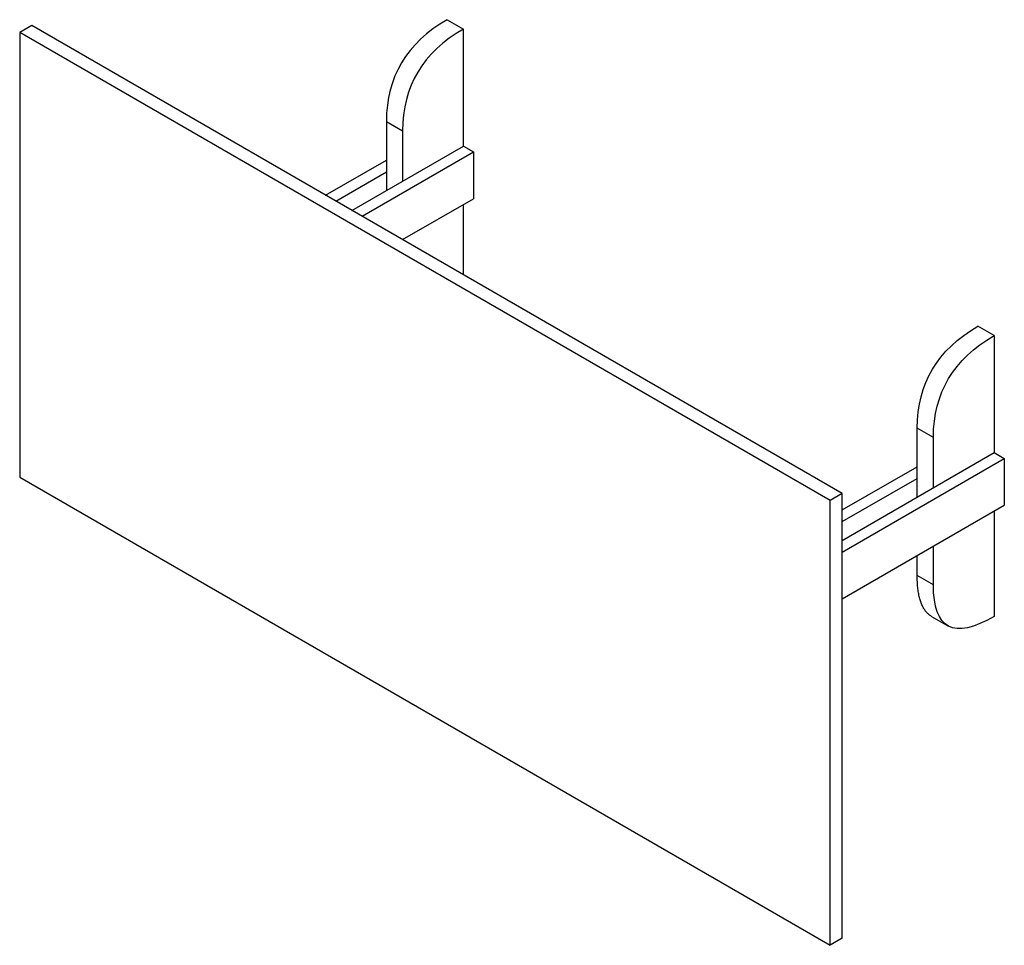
# Paper-space layout '_Isometric' of a CAD drawing. Header units: millimetres. Extents: x -2971 to -1253, y -1487 to 128.
import ezdxf

# ---------------------------------------------------------------- set-up
doc = ezdxf.new("R2010")
doc.units = ezdxf.units.MM

psp = doc.layouts.new('_Isometric')

# ---------------------------------------------------------------- linework, layer by layer
at = {"color": 7, "linetype": 'Continuous', "lineweight": 25}
for p, q in [((-2225.1, 127.8), (-2196.8, 111.5)), ((-2949.9, 117.6), (-2971.1, 105.4)), ((-1556.9, -711.1), (-2971.1, 105.4)), ((-2971.1, 105.4), (-2971.1, -670.4)), ((-1535.6, -698.8), (-2949.9, 117.6)), ((-2196.8, -92.7), (-2196.8, 111.5)), ((-2331.1, -49.8), (-2302.9, -66.1)), ((-2331.1, -49.8), (-2331.1, -170.2)), ((-2302.9, -66.1), (-2302.9, -153.9)), ((-2391.2, -204.9), (-2196.8, -92.7)), ((-2373.5, -215.1), (-2179.1, -102.9)), ((-2196.8, -92.7), (-2179.1, -102.9)), ((-2179.1, -102.9), (-2179.1, -184.5)), ((-2437.2, -178.4), (-2331.1, -117.2)), ((-2419.5, -188.6), (-2331.1, -137.6)), ((-2302.8, -255.9), (-2179.1, -184.5)), ((-2196.8, -317.1), (-2196.8, -194.7)), ((-1270.5, -423.3), (-1298.8, -407)), ((-1270.5, -423.3), (-1270.5, -627.4)), ((-1376.5, -600.9), (-1404.8, -584.6)), ((-1404.8, -705), (-1404.8, -584.6)), ((-1376.5, -688.7), (-1376.5, -600.9)), ((-1535.6, -780.5), (-1270.5, -627.4)), ((-1270.5, -627.4), (-1252.8, -637.6)), ((-1535.6, -800.9), (-1252.8, -637.6)), ((-1535.6, -727.4), (-1404.8, -651.9)), ((-1252.8, -637.6), (-1252.8, -719.3)), ((-2971.1, -670.4), (-1556.9, -1486.8)), ((-1535.6, -747.8), (-1404.8, -672.3)), ((-1535.6, -698.8), (-1556.9, -711.1)), ((-1535.6, -1474.5), (-1535.6, -698.8)), ((-1556.9, -1486.8), (-1556.9, -711.1)), ((-1535.6, -882.6), (-1252.8, -719.3)), ((-1270.5, -729.5), (-1270.5, -913.2)), ((-1404.8, -841.8), (-1404.8, -807.1)), ((-1376.5, -858.1), (-1376.5, -790.7)), ((-1376.5, -858.1), (-1404.8, -841.8)), ((-1379.7, -913), (-1351.4, -929.3)), ((-1535.6, -1474.5), (-1556.9, -1486.8))]:
    psp.add_line(p, q, dxfattribs=at)
for points in [[(-2225.1, 127.8), (-2295.8, 87), (-2331.1, 27.8), (-2331.1, -49.8)], [(-2196.8, 111.5), (-2267.5, 70.6), (-2302.9, 11.4), (-2302.9, -66.1)], [(-1404.8, -584.6), (-1404.8, -507), (-1369.5, -447.8), (-1298.8, -407)], [(-1376.5, -600.9), (-1376.5, -523.3), (-1341.2, -464.1), (-1270.5, -423.3)], [(-1270.5, -913.2), (-1341.2, -954), (-1376.5, -935.7), (-1376.5, -858.1)]]:
    psp.add_open_spline(points, degree=3, dxfattribs=at)
psp.add_open_spline([(-1379.6, -913), (-1381.2, -912), (-1384.5, -909.9), (-1388.8, -905.7), (-1392.6, -900.6), (-1395.9, -894.6), (-1398.7, -887.8), (-1401, -880.2), (-1402.7, -871.8), (-1403.9, -862.5), (-1404.7, -852.5), (-1404.8, -845.4), (-1404.8, -841.8)], degree=3, knots=[0, 0, 0, 0, 0.085696, 0.175762, 0.267286, 0.361078, 0.457893, 0.558417, 0.661353, 0.768972, 0.881724, 1, 1, 1, 1], dxfattribs=at)

doc.saveas('drawing.dxf')
